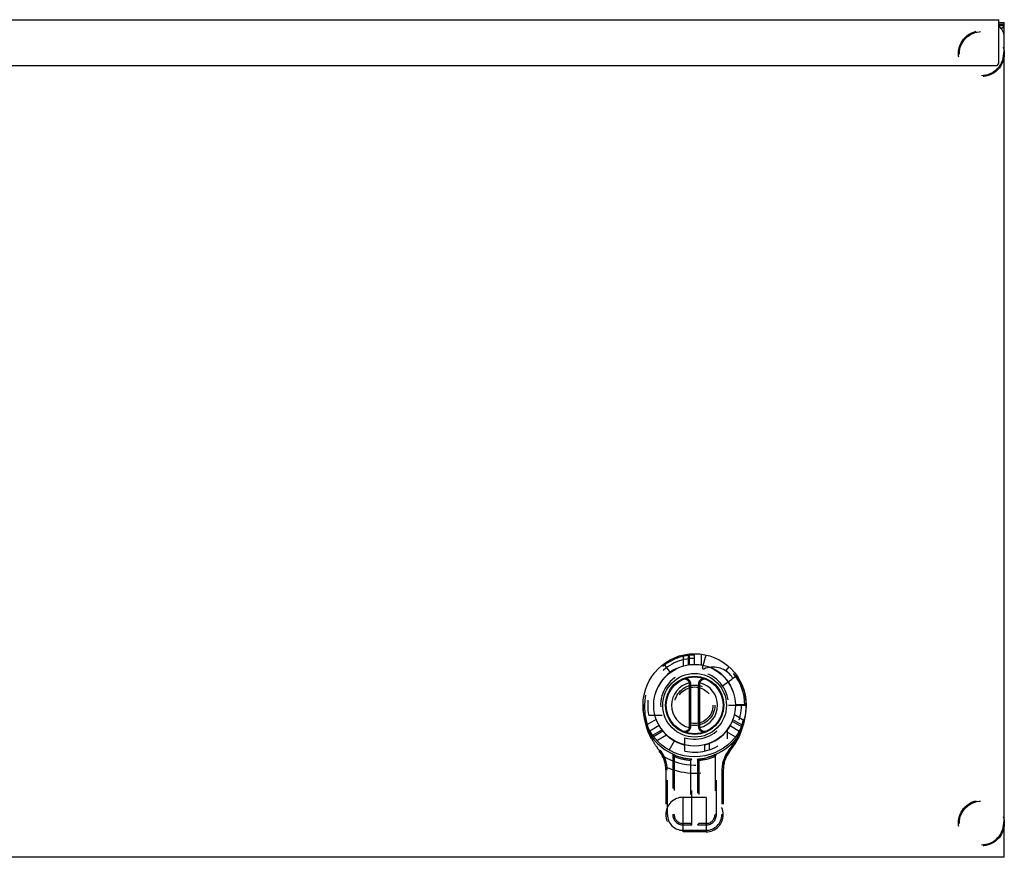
# Model space of a CAD drawing. Header units: inches. Extents: x 0 to 68, y 0 to 44.
# Tile 4 of 15: x 26.5 to 37.2, y 17.5 to 26.6. Entities that reach past the tile are written whole.
import ezdxf

# ---------------------------------------------------------------- set-up
doc = ezdxf.new("R2010")
doc.units = ezdxf.units.IN
doc.header["$LTSCALE"] = 3.74
doc.header["$MEASUREMENT"] = 0
doc.linetypes.add('HIDDEN', pattern=[0.2, 0.1, -0.1])
doc.layers.get('0').update_dxf_attribs({"linetype": 'CONTINUOUS'})
doc.layers.add('02___PRT_ALL_AXES', color=7, linetype='CONTINUOUS')
doc.layers.add('DEFAULT_2', color=8, linetype='HIDDEN')

msp = doc.modelspace()

# ---------------------------------------------------------------- linework, layer by layer
at = {"color": 3, "linetype": 'Continuous'}
for p, q in [((13.263, 26.629), (37.143, 26.629)), ((37.143, 26.16), (37.143, 26.629)), ((37.158, 26.539), (37.203, 26.539)), ((37.203, 17.506), (37.203, 26.599)), ((13.263, 26.129), (37.112, 26.129)), ((37.203, 17.506), (13.203, 17.506))]:
    msp.add_line(p, q, dxfattribs=at)
at = {"color": 7, "linetype": 'Continuous'}
for p, q in [((37.143, 26.599), (37.203, 26.599)), ((37.143, 26.579), (37.203, 26.579)), ((37.143, 26.564), (37.203, 26.564)), ((33.785, 19.41), (33.771, 19.406)), ((33.788, 19.391), (33.773, 19.391)), ((33.773, 18.933), (33.773, 19.391)), ((33.788, 18.933), (33.788, 19.391)), ((33.868, 19.391), (33.883, 19.391)), ((33.868, 19.391), (33.868, 18.933)), ((33.871, 19.41), (33.885, 19.406)), ((33.883, 19.391), (33.883, 18.933)), ((33.785, 18.914), (33.771, 18.919)), ((33.788, 18.933), (33.773, 18.933)), ((33.868, 18.933), (33.883, 18.933)), ((33.871, 18.914), (33.885, 18.919))]:
    msp.add_line(p, q, dxfattribs=at)
at = {"color": 3, "linetype": 'Continuous'}
msp.add_lwpolyline([(37.178, 26.539), (37.18, 26.541), (37.183, 26.543), (37.186, 26.545), (37.189, 26.547), (37.191, 26.549), (37.194, 26.551), (37.197, 26.553), (37.199, 26.555), (37.201, 26.557), (37.202, 26.559), (37.203, 26.561), (37.203, 26.564)], dxfattribs=at)
at = {"color": 7, "linetype": 'Continuous'}
for points in [[(33.704, 19.446), (33.705, 19.447), (33.705, 19.447), (33.706, 19.447), (33.707, 19.447), (33.707, 19.448), (33.708, 19.448), (33.709, 19.448), (33.709, 19.448), (33.71, 19.448), (33.711, 19.449), (33.711, 19.449), (33.712, 19.449), (33.713, 19.449), (33.714, 19.449), (33.714, 19.449), (33.715, 19.449), (33.716, 19.449), (33.716, 19.449), (33.717, 19.45), (33.718, 19.45), (33.719, 19.45), (33.719, 19.45), (33.72, 19.45), (33.721, 19.45), (33.721, 19.45), (33.722, 19.45), (33.723, 19.45), (33.724, 19.449), (33.724, 19.449), (33.725, 19.449), (33.726, 19.449), (33.726, 19.449), (33.727, 19.449), (33.728, 19.449), (33.729, 19.449), (33.729, 19.449), (33.73, 19.448), (33.731, 19.448), (33.731, 19.448), (33.732, 19.448), (33.733, 19.448), (33.733, 19.447), (33.734, 19.447), (33.735, 19.447), (33.735, 19.447), (33.736, 19.446), (33.737, 19.446), (33.737, 19.446), (33.738, 19.445), (33.739, 19.445), (33.739, 19.445), (33.74, 19.445), (33.741, 19.444), (33.741, 19.444), (33.742, 19.444), (33.743, 19.443), (33.743, 19.443), (33.744, 19.442), (33.744, 19.442), (33.745, 19.442), (33.746, 19.441), (33.746, 19.441), (33.747, 19.44), (33.747, 19.44), (33.748, 19.44), (33.749, 19.439), (33.749, 19.439), (33.75, 19.438), (33.75, 19.438), (33.751, 19.437), (33.751, 19.437), (33.752, 19.436), (33.752, 19.436), (33.753, 19.435), (33.753, 19.435), (33.754, 19.434), (33.754, 19.434), (33.755, 19.433), (33.755, 19.433), (33.756, 19.432), (33.756, 19.432), (33.757, 19.431), (33.757, 19.431), (33.758, 19.43), (33.758, 19.43), (33.759, 19.429), (33.759, 19.428), (33.759, 19.428), (33.76, 19.427), (33.76, 19.427), (33.761, 19.426), (33.761, 19.426), (33.761, 19.425), (33.762, 19.424), (33.762, 19.424), (33.763, 19.423), (33.763, 19.423), (33.763, 19.422), (33.764, 19.421), (33.764, 19.421), (33.764, 19.42), (33.765, 19.42), (33.765, 19.419), (33.765, 19.418), (33.766, 19.418), (33.766, 19.417), (33.766, 19.417), (33.767, 19.416), (33.767, 19.415), (33.767, 19.415), (33.768, 19.414), (33.768, 19.413), (33.768, 19.413), (33.768, 19.412), (33.769, 19.412), (33.769, 19.411), (33.769, 19.41), (33.769, 19.41), (33.77, 19.409), (33.77, 19.408), (33.77, 19.408), (33.77, 19.407), (33.77, 19.406), (33.771, 19.406)], [(33.885, 19.406), (33.886, 19.406), (33.886, 19.407), (33.886, 19.408), (33.886, 19.408), (33.886, 19.409), (33.887, 19.41), (33.887, 19.41), (33.887, 19.411), (33.887, 19.412), (33.888, 19.412), (33.888, 19.413), (33.888, 19.414), (33.889, 19.414), (33.889, 19.415), (33.889, 19.415), (33.889, 19.416), (33.89, 19.417), (33.89, 19.417), (33.89, 19.418), (33.891, 19.419), (33.891, 19.419), (33.891, 19.42), (33.892, 19.42), (33.892, 19.421), (33.892, 19.422), (33.893, 19.422), (33.893, 19.423), (33.894, 19.424), (33.894, 19.424), (33.894, 19.425), (33.895, 19.425), (33.895, 19.426), (33.896, 19.426), (33.896, 19.427), (33.896, 19.428), (33.897, 19.428), (33.897, 19.429), (33.898, 19.429), (33.898, 19.43), (33.899, 19.43), (33.899, 19.431), (33.9, 19.432), (33.9, 19.432), (33.9, 19.433), (33.901, 19.433), (33.901, 19.434), (33.902, 19.434), (33.902, 19.435), (33.903, 19.435), (33.904, 19.436), (33.904, 19.436), (33.905, 19.437), (33.905, 19.437), (33.906, 19.438), (33.906, 19.438), (33.907, 19.439), (33.907, 19.439), (33.908, 19.44), (33.909, 19.44), (33.909, 19.44), (33.91, 19.441), (33.91, 19.441), (33.911, 19.442), (33.912, 19.442), (33.912, 19.442), (33.913, 19.443), (33.913, 19.443), (33.914, 19.444), (33.915, 19.444), (33.915, 19.444), (33.916, 19.445), (33.917, 19.445), (33.917, 19.445), (33.918, 19.446), (33.919, 19.446), (33.919, 19.446), (33.92, 19.446), (33.921, 19.447), (33.921, 19.447), (33.922, 19.447), (33.923, 19.447), (33.924, 19.448), (33.924, 19.448), (33.925, 19.448), (33.926, 19.448), (33.926, 19.448), (33.927, 19.449), (33.928, 19.449), (33.929, 19.449), (33.929, 19.449), (33.93, 19.449), (33.931, 19.449), (33.931, 19.449), (33.932, 19.449), (33.933, 19.449), (33.934, 19.45), (33.934, 19.45), (33.935, 19.45), (33.936, 19.45), (33.936, 19.45), (33.937, 19.45), (33.938, 19.45), (33.939, 19.45), (33.939, 19.45), (33.94, 19.449), (33.941, 19.449), (33.942, 19.449), (33.942, 19.449), (33.943, 19.449), (33.944, 19.449), (33.944, 19.449), (33.945, 19.449), (33.946, 19.448), (33.947, 19.448), (33.947, 19.448), (33.948, 19.448), (33.949, 19.448), (33.949, 19.447), (33.95, 19.447), (33.951, 19.447), (33.951, 19.447), (33.952, 19.446)], [(33.771, 18.919), (33.77, 18.918), (33.77, 18.918), (33.77, 18.917), (33.77, 18.916), (33.77, 18.916), (33.769, 18.915), (33.769, 18.914), (33.769, 18.914), (33.769, 18.913), (33.768, 18.912), (33.768, 18.912), (33.768, 18.911), (33.767, 18.91), (33.767, 18.91), (33.767, 18.909), (33.767, 18.908), (33.766, 18.908), (33.766, 18.907), (33.766, 18.907), (33.765, 18.906), (33.765, 18.905), (33.765, 18.905), (33.764, 18.904), (33.764, 18.903), (33.764, 18.903), (33.763, 18.902), (33.763, 18.902), (33.762, 18.901), (33.762, 18.9), (33.762, 18.9), (33.761, 18.899), (33.761, 18.899), (33.76, 18.898), (33.76, 18.897), (33.76, 18.897), (33.759, 18.896), (33.759, 18.896), (33.758, 18.895), (33.758, 18.895), (33.757, 18.894), (33.757, 18.894), (33.756, 18.893), (33.756, 18.892), (33.756, 18.892), (33.755, 18.891), (33.755, 18.891), (33.754, 18.89), (33.754, 18.89), (33.753, 18.889), (33.752, 18.889), (33.752, 18.888), (33.751, 18.888), (33.751, 18.887), (33.75, 18.887), (33.75, 18.886), (33.749, 18.886), (33.749, 18.885), (33.748, 18.885), (33.747, 18.885), (33.747, 18.884), (33.746, 18.884), (33.746, 18.883), (33.745, 18.883), (33.744, 18.882), (33.744, 18.882), (33.743, 18.882), (33.743, 18.881), (33.742, 18.881), (33.741, 18.881), (33.741, 18.88), (33.74, 18.88), (33.739, 18.88), (33.739, 18.879), (33.738, 18.879), (33.737, 18.879), (33.737, 18.878), (33.736, 18.878), (33.735, 18.878), (33.735, 18.878), (33.734, 18.877), (33.733, 18.877), (33.732, 18.877), (33.732, 18.877), (33.731, 18.876), (33.73, 18.876), (33.73, 18.876), (33.729, 18.876), (33.728, 18.876), (33.727, 18.876), (33.727, 18.876), (33.726, 18.875), (33.725, 18.875), (33.725, 18.875), (33.724, 18.875), (33.723, 18.875), (33.722, 18.875), (33.722, 18.875), (33.721, 18.875), (33.72, 18.875), (33.72, 18.875), (33.719, 18.875), (33.718, 18.875), (33.717, 18.875), (33.717, 18.875), (33.716, 18.875), (33.715, 18.875), (33.714, 18.875), (33.714, 18.875), (33.713, 18.875), (33.712, 18.876), (33.712, 18.876), (33.711, 18.876), (33.71, 18.876), (33.709, 18.876), (33.709, 18.876), (33.708, 18.877), (33.707, 18.877), (33.707, 18.877), (33.706, 18.877), (33.705, 18.878), (33.705, 18.878), (33.704, 18.878)], [(33.952, 18.878), (33.951, 18.878), (33.951, 18.878), (33.95, 18.877), (33.949, 18.877), (33.949, 18.877), (33.948, 18.877), (33.947, 18.876), (33.947, 18.876), (33.946, 18.876), (33.945, 18.876), (33.945, 18.876), (33.944, 18.876), (33.943, 18.875), (33.942, 18.875), (33.942, 18.875), (33.941, 18.875), (33.94, 18.875), (33.94, 18.875), (33.939, 18.875), (33.938, 18.875), (33.937, 18.875), (33.937, 18.875), (33.936, 18.875), (33.935, 18.875), (33.935, 18.875), (33.934, 18.875), (33.933, 18.875), (33.932, 18.875), (33.932, 18.875), (33.931, 18.875), (33.93, 18.875), (33.93, 18.875), (33.929, 18.876), (33.928, 18.876), (33.927, 18.876), (33.927, 18.876), (33.926, 18.876), (33.925, 18.876), (33.925, 18.877), (33.924, 18.877), (33.923, 18.877), (33.923, 18.877), (33.922, 18.877), (33.921, 18.878), (33.921, 18.878), (33.92, 18.878), (33.919, 18.878), (33.919, 18.879), (33.918, 18.879), (33.917, 18.879), (33.917, 18.88), (33.916, 18.88), (33.915, 18.88), (33.915, 18.881), (33.914, 18.881), (33.913, 18.881), (33.913, 18.882), (33.912, 18.882), (33.912, 18.883), (33.911, 18.883), (33.91, 18.883), (33.91, 18.884), (33.909, 18.884), (33.909, 18.885), (33.908, 18.885), (33.907, 18.885), (33.907, 18.886), (33.906, 18.886), (33.906, 18.887), (33.905, 18.887), (33.905, 18.888), (33.904, 18.888), (33.904, 18.889), (33.903, 18.889), (33.903, 18.89), (33.902, 18.89), (33.902, 18.891), (33.901, 18.891), (33.901, 18.892), (33.9, 18.892), (33.9, 18.893), (33.899, 18.893), (33.899, 18.894), (33.898, 18.894), (33.898, 18.895), (33.897, 18.896), (33.897, 18.896), (33.897, 18.897), (33.896, 18.897), (33.896, 18.898), (33.895, 18.898), (33.895, 18.899), (33.895, 18.899), (33.894, 18.9), (33.894, 18.901), (33.893, 18.901), (33.893, 18.902), (33.893, 18.902), (33.892, 18.903), (33.892, 18.904), (33.892, 18.904), (33.891, 18.905), (33.891, 18.905), (33.891, 18.906), (33.89, 18.907), (33.89, 18.907), (33.89, 18.908), (33.889, 18.909), (33.889, 18.909), (33.889, 18.91), (33.888, 18.91), (33.888, 18.911), (33.888, 18.912), (33.888, 18.912), (33.887, 18.913), (33.887, 18.914), (33.887, 18.914), (33.887, 18.915), (33.886, 18.916), (33.886, 18.916), (33.886, 18.917), (33.886, 18.918), (33.886, 18.918), (33.885, 18.919)]]:
    msp.add_lwpolyline(points, dxfattribs=at)
for radius in [0.562, 0.445, 0.347, 0.318, 0.31]:
    msp.add_circle((33.828, 19.162), radius, dxfattribs=at)
at = {"color": 3, "linetype": 'Continuous'}
for centre, radius, start, end in [((37.078, 26.444), 0.125, 0, 58.5775), ((37.112, 26.16), 0.0312, 270, 360)]:
    msp.add_arc(centre, radius, start, end, dxfattribs=at)
at = {"color": 7, "linetype": 'Continuous'}
for centre, radius, start, end in [((33.728, 19.391), 0.06, 0, 113.5782), ((33.928, 19.391), 0.06, 66.4218, 180), ((33.828, 19.162), 0.25, 103.251, 256.749), ((33.728, 19.391), 0.045, 359.9997, 18.4146), ((33.928, 19.391), 0.045, 161.5854, 180.0003), ((33.828, 19.162), 0.25, 283.251, 76.749), ((33.728, 18.933), 0.06, 246.4218, 360), ((33.728, 18.933), 0.045, 341.5854, 0.0003), ((33.928, 18.933), 0.06, 180, 293.5782), ((33.928, 18.933), 0.045, 179.9997, 198.4146)]:
    msp.add_arc(centre, radius, start, end, dxfattribs=at)
at = {"layer": '02___PRT_ALL_AXES', "color": 8, "linetype": 'HIDDEN'}
for p, q in [((34.247, 19.455), (34.243, 19.46)), ((34.339, 19.162), (34.391, 19.162))]:
    msp.add_line(p, q, dxfattribs=at)
for centre, radius, start, end in [((34.218, 19.468), 0.027, 305, 341.89), ((33.828, 19.162), 0.562, 0, 35)]:
    msp.add_arc(centre, radius, start, end, dxfattribs=at)
at = {"layer": 'DEFAULT_2', "color": 8, "linetype": 'HIDDEN'}
for p, q in [((33.703, 19.711), (33.703, 19.59)), ((33.758, 19.72), (33.758, 19.602)), ((33.773, 19.604), (33.773, 19.722)), ((33.828, 19.608), (33.828, 19.725)), ((33.903, 19.601), (33.903, 19.72)), ((33.915, 19.569), (33.953, 19.711)), ((33.49, 19.612), (33.561, 19.519)), ((34.172, 19.541), (34.206, 19.579)), ((34.131, 19.374), (34.233, 19.446)), ((34.289, 19.485), (34.247, 19.455)), ((33.281, 19.162), (33.266, 19.162)), ((34.198, 19.162), (34.339, 19.162)), ((34.39, 19.168), (34.273, 19.168)), ((34.376, 19.162), (34.391, 19.162)), ((33.41, 19.008), (33.308, 18.948)), ((33.475, 19.051), (33.329, 19.051)), ((34.346, 18.944), (34.244, 19.003)), ((34.365, 18.996), (34.261, 19.057)), ((33.442, 18.94), (33.341, 18.881)), ((33.473, 18.894), (33.371, 18.835)), ((34.186, 18.797), (34.186, 18.896)), ((34.214, 18.94), (34.315, 18.881)), ((34.238, 18.989), (34.34, 18.93)), ((33.327, 18.868), (33.343, 18.877)), ((33.38, 18.823), (33.482, 18.882)), ((33.416, 18.78), (33.52, 18.84)), ((33.721, 18.663), (33.721, 18.808)), ((34.171, 18.878), (34.273, 18.819)), ((34.313, 18.877), (34.329, 18.868)), ((33.454, 18.673), (33.442, 18.663)), ((33.551, 18.673), (33.609, 18.774)), ((33.936, 18.73), (33.936, 18.663)), ((33.988, 18.747), (33.988, 18.677)), ((34.202, 18.673), (34.214, 18.663)), ((33.591, 18.627), (33.591, 18.628)), ((33.591, 18.628), (33.591, 17.972)), ((33.594, 18.623), (33.591, 18.627)), ((33.596, 18.62), (33.594, 18.623)), ((33.599, 18.616), (33.596, 18.62)), ((33.601, 18.612), (33.599, 18.616)), ((33.604, 18.608), (33.601, 18.612)), ((33.604, 18.607), (33.604, 18.608)), ((33.605, 18.607), (33.604, 18.607)), ((33.605, 18.606), (33.605, 18.607)), ((33.605, 18.607), (33.605, 18.607)), ((33.605, 18.607), (33.605, 18.607)), ((33.605, 18.606), (33.605, 18.606)), ((33.606, 18.606), (33.605, 18.606)), ((33.606, 18.606), (33.606, 17.972)), ((33.783, 18.563), (33.783, 17.874)), ((33.783, 18.563), (33.783, 18.563)), ((33.787, 18.567), (33.793, 18.572)), ((33.793, 18.572), (33.798, 18.577)), ((33.798, 17.859), (33.798, 18.577)), ((33.86, 18.575), (33.858, 18.577)), ((33.858, 18.577), (33.858, 17.859)), ((33.863, 18.572), (33.86, 18.575)), ((33.867, 18.569), (33.863, 18.572)), ((33.87, 18.565), (33.867, 18.569)), ((33.871, 18.565), (33.87, 18.565)), ((33.872, 18.564), (33.871, 18.565)), ((33.871, 18.565), (33.871, 18.565)), ((33.872, 18.563), (33.872, 18.564)), ((33.872, 18.564), (33.872, 18.564)), ((33.872, 18.564), (33.872, 18.564)), ((33.873, 18.563), (33.873, 18.563)), ((33.873, 18.563), (33.873, 17.874)), ((34.051, 18.605), (34.051, 17.972)), ((34.051, 18.605), (34.051, 18.605)), ((34.051, 18.605), (34.051, 18.605)), ((34.052, 18.607), (34.055, 18.612)), ((34.055, 18.612), (34.059, 18.617)), ((34.059, 18.617), (34.062, 18.622)), ((34.062, 18.622), (34.066, 18.627)), ((34.066, 17.972), (34.066, 18.627)), ((33.514, 18.485), (33.529, 18.486)), ((33.531, 18.458), (33.516, 18.458)), ((33.516, 18.458), (33.516, 17.972)), ((33.531, 17.972), (33.531, 18.458)), ((34.126, 18.458), (34.141, 18.458)), ((34.126, 18.458), (34.126, 17.972)), ((34.127, 18.486), (34.142, 18.485)), ((34.141, 18.458), (34.141, 17.972)), ((33.953, 18.159), (33.703, 18.159)), ((33.703, 17.784), (33.703, 18.159)), ((33.953, 18.159), (33.953, 17.784)), ((33.531, 17.972), (33.516, 17.972)), ((33.591, 17.972), (33.606, 17.972)), ((34.066, 17.972), (34.051, 17.972)), ((34.126, 17.972), (34.141, 17.972)), ((33.783, 17.874), (33.703, 17.874)), ((33.703, 17.859), (33.798, 17.859)), ((33.783, 17.874), (33.798, 17.859)), ((33.873, 17.874), (33.858, 17.859)), ((33.858, 17.859), (33.953, 17.859)), ((33.953, 17.874), (33.873, 17.874)), ((33.953, 17.799), (33.703, 17.799)), ((33.953, 17.784), (33.703, 17.784))]:
    msp.add_line(p, q, dxfattribs=at)
for points in [[(33.266, 19.162), (33.266, 19.158), (33.266, 19.154), (33.266, 19.15), (33.266, 19.146), (33.266, 19.142), (33.266, 19.138), (33.266, 19.134), (33.266, 19.129)], [(33.266, 19.129), (33.266, 19.125), (33.267, 19.12), (33.267, 19.115), (33.267, 19.111), (33.268, 19.106), (33.268, 19.102), (33.268, 19.097), (33.269, 19.092), (33.269, 19.088), (33.27, 19.083), (33.27, 19.079), (33.271, 19.074), (33.271, 19.07), (33.272, 19.065), (33.273, 19.061), (33.273, 19.056), (33.274, 19.052), (33.275, 19.047), (33.275, 19.043), (33.276, 19.038), (33.277, 19.034), (33.278, 19.029), (33.279, 19.025), (33.279, 19.02), (33.28, 19.016), (33.281, 19.011), (33.282, 19.007), (33.283, 19.003), (33.284, 18.998), (33.285, 18.994), (33.286, 18.989), (33.287, 18.985), (33.288, 18.981), (33.289, 18.976), (33.291, 18.972), (33.292, 18.968), (33.293, 18.964), (33.294, 18.959), (33.295, 18.955), (33.297, 18.951), (33.298, 18.946), (33.299, 18.942), (33.301, 18.938), (33.302, 18.934), (33.303, 18.93), (33.305, 18.925), (33.306, 18.921), (33.308, 18.917), (33.309, 18.913), (33.311, 18.909), (33.312, 18.905), (33.314, 18.9), (33.315, 18.896), (33.317, 18.892), (33.319, 18.888), (33.32, 18.884), (33.322, 18.88), (33.324, 18.876), (33.325, 18.872), (33.327, 18.868)], [(34.329, 18.868), (34.331, 18.872), (34.332, 18.876), (34.334, 18.88), (34.336, 18.884), (34.337, 18.888), (34.339, 18.892), (34.341, 18.896), (34.342, 18.9), (34.344, 18.905), (34.345, 18.909), (34.347, 18.913), (34.348, 18.917), (34.35, 18.921), (34.351, 18.925), (34.353, 18.93), (34.354, 18.934), (34.355, 18.938), (34.357, 18.942), (34.358, 18.946), (34.359, 18.951), (34.361, 18.955), (34.362, 18.959), (34.363, 18.963), (34.364, 18.968), (34.365, 18.972), (34.367, 18.976), (34.368, 18.981), (34.369, 18.985), (34.37, 18.989), (34.371, 18.994), (34.372, 18.998), (34.373, 19.003), (34.374, 19.007), (34.375, 19.011), (34.376, 19.016), (34.377, 19.02), (34.377, 19.025), (34.378, 19.029), (34.379, 19.034), (34.38, 19.038), (34.381, 19.043), (34.381, 19.047), (34.382, 19.052), (34.383, 19.056), (34.383, 19.061), (34.384, 19.065), (34.385, 19.07), (34.385, 19.074), (34.386, 19.079), (34.386, 19.083), (34.387, 19.088), (34.387, 19.092), (34.388, 19.097), (34.388, 19.102), (34.388, 19.106), (34.389, 19.111), (34.389, 19.115), (34.389, 19.12), (34.39, 19.125), (34.39, 19.129)], [(34.39, 19.129), (34.39, 19.134), (34.39, 19.138), (34.39, 19.141), (34.39, 19.145), (34.39, 19.149), (34.39, 19.153), (34.39, 19.158), (34.391, 19.162)], [(33.327, 18.868), (33.329, 18.862), (33.332, 18.857), (33.334, 18.852), (33.336, 18.846), (33.339, 18.841), (33.341, 18.836), (33.343, 18.83), (33.346, 18.825), (33.349, 18.82), (33.351, 18.814), (33.354, 18.809), (33.356, 18.804), (33.359, 18.799), (33.362, 18.793), (33.365, 18.788), (33.367, 18.783), (33.37, 18.778), (33.373, 18.773), (33.376, 18.768), (33.379, 18.763), (33.382, 18.757), (33.385, 18.752), (33.388, 18.747), (33.392, 18.742), (33.395, 18.737), (33.398, 18.732), (33.401, 18.727), (33.405, 18.722), (33.408, 18.717), (33.411, 18.712), (33.415, 18.708), (33.418, 18.703), (33.422, 18.698), (33.425, 18.693), (33.429, 18.688), (33.433, 18.683), (33.436, 18.679), (33.44, 18.674), (33.444, 18.669), (33.449, 18.663)], [(34.212, 18.669), (34.216, 18.674), (34.22, 18.679), (34.223, 18.683), (34.227, 18.688), (34.231, 18.693), (34.234, 18.698), (34.238, 18.703), (34.241, 18.708), (34.245, 18.712), (34.248, 18.717), (34.251, 18.722), (34.255, 18.727), (34.258, 18.732), (34.261, 18.737), (34.264, 18.742), (34.268, 18.747), (34.271, 18.752), (34.274, 18.757), (34.277, 18.762), (34.28, 18.768), (34.283, 18.773), (34.286, 18.778), (34.289, 18.783), (34.291, 18.788), (34.294, 18.793), (34.297, 18.799), (34.3, 18.804), (34.302, 18.809), (34.305, 18.814), (34.307, 18.82), (34.31, 18.825), (34.313, 18.83), (34.315, 18.836), (34.317, 18.841), (34.32, 18.846), (34.322, 18.852), (34.324, 18.857), (34.327, 18.862), (34.329, 18.868)], [(33.448, 18.664), (33.447, 18.664), (33.447, 18.664), (33.447, 18.664), (33.447, 18.664), (33.447, 18.664), (33.446, 18.664), (33.446, 18.664), (33.446, 18.664), (33.446, 18.664), (33.446, 18.664), (33.446, 18.664), (33.445, 18.663), (33.445, 18.663), (33.445, 18.663), (33.445, 18.663), (33.445, 18.663), (33.445, 18.663), (33.444, 18.663), (33.444, 18.663), (33.444, 18.663), (33.444, 18.663), (33.444, 18.663), (33.444, 18.663), (33.444, 18.663), (33.444, 18.663), (33.443, 18.663), (33.443, 18.663), (33.443, 18.663), (33.443, 18.663), (33.443, 18.663), (33.443, 18.663), (33.443, 18.663), (33.443, 18.663), (33.443, 18.663), (33.443, 18.663), (33.443, 18.663), (33.443, 18.663), (33.442, 18.663)], [(33.449, 18.663), (33.45, 18.662), (33.451, 18.66), (33.452, 18.659), (33.454, 18.657), (33.455, 18.656), (33.456, 18.654), (33.457, 18.653), (33.458, 18.651), (33.459, 18.649), (33.46, 18.648), (33.462, 18.646), (33.463, 18.645), (33.464, 18.643), (33.465, 18.642), (33.466, 18.64), (33.467, 18.638), (33.468, 18.637), (33.469, 18.635), (33.47, 18.633), (33.471, 18.632), (33.473, 18.63), (33.474, 18.628), (33.475, 18.627), (33.476, 18.625), (33.477, 18.623), (33.478, 18.622), (33.479, 18.62), (33.48, 18.618), (33.481, 18.616), (33.482, 18.615), (33.483, 18.613), (33.484, 18.611), (33.485, 18.609)], [(33.485, 18.609), (33.485, 18.609), (33.484, 18.609), (33.484, 18.609), (33.484, 18.609), (33.484, 18.609), (33.483, 18.609), (33.483, 18.609), (33.483, 18.609), (33.483, 18.609), (33.482, 18.609), (33.482, 18.609), (33.482, 18.609), (33.482, 18.609), (33.482, 18.609), (33.481, 18.609), (33.481, 18.609), (33.481, 18.609), (33.481, 18.609), (33.48, 18.609), (33.48, 18.609), (33.48, 18.609), (33.48, 18.609), (33.48, 18.609), (33.48, 18.609), (33.479, 18.609), (33.479, 18.609), (33.479, 18.61), (33.479, 18.61), (33.479, 18.61), (33.479, 18.61), (33.479, 18.61), (33.478, 18.61), (33.478, 18.61), (33.478, 18.61), (33.478, 18.61), (33.478, 18.61), (33.478, 18.61), (33.478, 18.61), (33.478, 18.611), (33.477, 18.611), (33.477, 18.611), (33.477, 18.611), (33.477, 18.611), (33.477, 18.611)], [(33.529, 18.486), (33.529, 18.488), (33.529, 18.489), (33.529, 18.491), (33.528, 18.493), (33.528, 18.495), (33.528, 18.496), (33.527, 18.498), (33.527, 18.5), (33.527, 18.502), (33.526, 18.503), (33.526, 18.505), (33.526, 18.507), (33.525, 18.509), (33.525, 18.511), (33.525, 18.512), (33.524, 18.514), (33.524, 18.516), (33.523, 18.518), (33.523, 18.52), (33.522, 18.522), (33.522, 18.524), (33.521, 18.526), (33.521, 18.528), (33.52, 18.53), (33.519, 18.532), (33.519, 18.534), (33.518, 18.536), (33.518, 18.538), (33.517, 18.54), (33.516, 18.542), (33.516, 18.544), (33.515, 18.546), (33.514, 18.548), (33.513, 18.55), (33.512, 18.553), (33.512, 18.555), (33.511, 18.557), (33.51, 18.559), (33.509, 18.561), (33.508, 18.564), (33.507, 18.566), (33.506, 18.568), (33.505, 18.571), (33.504, 18.573), (33.503, 18.575), (33.502, 18.578), (33.501, 18.58), (33.499, 18.583), (33.498, 18.585), (33.497, 18.588), (33.495, 18.59), (33.494, 18.593), (33.493, 18.596), (33.491, 18.598), (33.49, 18.601), (33.488, 18.604), (33.487, 18.606), (33.485, 18.609)], [(33.605, 18.606), (33.605, 18.606), (33.605, 18.606)], [(33.605, 18.606), (33.605, 18.606), (33.605, 18.606), (33.605, 18.606)], [(33.783, 18.563), (33.783, 18.563), (33.783, 18.563), (33.783, 18.563), (33.783, 18.563), (33.783, 18.563), (33.787, 18.567)], [(33.872, 18.564), (33.872, 18.564), (33.872, 18.564)], [(33.873, 18.563), (33.873, 18.563), (33.873, 18.563), (33.872, 18.563)], [(33.873, 18.563), (33.873, 18.563), (33.873, 18.563), (33.873, 18.563)], [(33.873, 18.563), (33.873, 18.563), (33.873, 18.563)], [(34.051, 18.605), (34.051, 18.605), (34.051, 18.605), (34.052, 18.607)], [(34.051, 18.605), (34.051, 18.605), (34.051, 18.605), (34.051, 18.605)], [(34.171, 18.609), (34.17, 18.606), (34.168, 18.604), (34.166, 18.601), (34.165, 18.598), (34.163, 18.596), (34.162, 18.593), (34.161, 18.59), (34.159, 18.588), (34.158, 18.585), (34.157, 18.583), (34.155, 18.58), (34.154, 18.578), (34.153, 18.575), (34.152, 18.573), (34.151, 18.571), (34.15, 18.568), (34.149, 18.566), (34.148, 18.564), (34.147, 18.561), (34.146, 18.559), (34.145, 18.557), (34.144, 18.555), (34.144, 18.553), (34.143, 18.55), (34.142, 18.548), (34.141, 18.546), (34.14, 18.544), (34.14, 18.542), (34.139, 18.54), (34.138, 18.538), (34.138, 18.536), (34.137, 18.534), (34.137, 18.532), (34.136, 18.53), (34.135, 18.528), (34.135, 18.526), (34.134, 18.524), (34.134, 18.522), (34.133, 18.52), (34.133, 18.518), (34.132, 18.516), (34.132, 18.514), (34.131, 18.512), (34.131, 18.511), (34.131, 18.509), (34.13, 18.507), (34.13, 18.505), (34.13, 18.503), (34.129, 18.502), (34.129, 18.5), (34.129, 18.498), (34.128, 18.496), (34.128, 18.495), (34.128, 18.493), (34.127, 18.491), (34.127, 18.489), (34.127, 18.488), (34.127, 18.486)], [(34.171, 18.609), (34.172, 18.611), (34.173, 18.613), (34.174, 18.615), (34.175, 18.616), (34.176, 18.618), (34.177, 18.62), (34.178, 18.622), (34.179, 18.623), (34.18, 18.625), (34.181, 18.627), (34.182, 18.628), (34.183, 18.63), (34.185, 18.632), (34.186, 18.633), (34.187, 18.635), (34.188, 18.637), (34.189, 18.638), (34.19, 18.64), (34.191, 18.642), (34.192, 18.643), (34.193, 18.645), (34.194, 18.646), (34.196, 18.648), (34.197, 18.649), (34.198, 18.651), (34.199, 18.653), (34.2, 18.654), (34.201, 18.656), (34.202, 18.657), (34.204, 18.659), (34.205, 18.66), (34.206, 18.662), (34.207, 18.663), (34.212, 18.669)], [(34.179, 18.611), (34.179, 18.611), (34.179, 18.611), (34.179, 18.611), (34.179, 18.611), (34.178, 18.611), (34.178, 18.61), (34.178, 18.61), (34.178, 18.61), (34.178, 18.61), (34.178, 18.61), (34.178, 18.61), (34.178, 18.61), (34.177, 18.61), (34.177, 18.61), (34.177, 18.61), (34.177, 18.61), (34.177, 18.61), (34.177, 18.609), (34.177, 18.609), (34.176, 18.609), (34.176, 18.609), (34.176, 18.609), (34.176, 18.609), (34.176, 18.609), (34.176, 18.609), (34.175, 18.609), (34.175, 18.609), (34.175, 18.609), (34.175, 18.609), (34.174, 18.609), (34.174, 18.609), (34.174, 18.609), (34.174, 18.609), (34.174, 18.609), (34.173, 18.609), (34.173, 18.609), (34.173, 18.609), (34.173, 18.609), (34.172, 18.609), (34.172, 18.609), (34.172, 18.609), (34.172, 18.609), (34.171, 18.609), (34.171, 18.609)], [(34.208, 18.664), (34.209, 18.664), (34.209, 18.664), (34.209, 18.664), (34.209, 18.664), (34.209, 18.664), (34.21, 18.664), (34.21, 18.664), (34.21, 18.664), (34.21, 18.664), (34.21, 18.664), (34.21, 18.664), (34.211, 18.663), (34.211, 18.663), (34.211, 18.663), (34.211, 18.663), (34.211, 18.663), (34.211, 18.663), (34.212, 18.663), (34.212, 18.663), (34.212, 18.663), (34.212, 18.663), (34.212, 18.663), (34.212, 18.663), (34.212, 18.663), (34.212, 18.663), (34.213, 18.663), (34.213, 18.663), (34.213, 18.663), (34.213, 18.663), (34.213, 18.663), (34.213, 18.663), (34.213, 18.663), (34.213, 18.663), (34.213, 18.663), (34.213, 18.663), (34.213, 18.663), (34.213, 18.663), (34.214, 18.663)]]:
    msp.add_lwpolyline(points, dxfattribs=at)
for centre, radius in [((36.953, 26.259), 0.25), ((36.953, 26.259), 0.24), ((33.828, 19.162), 0.22), ((33.828, 19.162), 0.2), ((36.953, 17.879), 0.25), ((36.953, 17.879), 0.24)]:
    msp.add_circle(centre, radius, dxfattribs=at)
for centre, radius, start, end in [((33.828, 19.162), 0.547, 90, 180), ((33.828, 19.162), 0.511, 90, 192.5459), ((33.828, 19.162), 0.547, 0, 77.2196), ((33.828, 19.162), 0.446, 283.9634, 256.0366), ((33.828, 19.162), 0.37, 253.1097, 197.4576), ((33.925, 19.567), 0.01, 165, 293.6937), ((34.029, 19.328), 0.25, 39.5613, 113.6937), ((33.828, 19.162), 0.511, 35, 47.7587), ((34.057, 19.162), 0.791, 180, 219.0724), ((34.057, 19.162), 0.776, 180, 219.0724), ((33.828, 19.162), 0.511, 257.8559, 360), ((33.599, 19.162), 0.776, 320.9276, 360), ((33.599, 19.162), 0.791, 320.9276, 360), ((33.828, 19.162), 0.581, 210.4444, 329.5556), ((33.189, 18.458), 0.341, 0, 39.0724), ((34.467, 18.458), 0.341, 140.9276, 180), ((33.189, 18.458), 0.326, 0, 39.0724), ((33.828, 19.162), 0.651, 238.1819, 301.8181), ((33.829, 19.148), 0.572, 245.3235, 266.8626), ((33.829, 19.148), 0.587, 247.5875, 265.4754), ((33.829, 19.148), 0.572, 272.8754, 294.3888), ((33.829, 19.148), 0.587, 274.2688, 292.1369), ((34.467, 18.458), 0.326, 140.9276, 180), ((33.828, 19.162), 0.739, 246.1709, 293.8291), ((33.703, 17.972), 0.188, 90, 270), ((33.953, 17.972), 0.188, 270, 90), ((33.703, 17.972), 0.172, 180, 270), ((33.703, 17.972), 0.113, 180, 270), ((33.703, 17.972), 0.0975, 180, 270), ((33.953, 17.972), 0.172, 270, 360), ((33.953, 17.972), 0.113, 270, 360), ((33.953, 17.972), 0.0975, 270, 360)]:
    msp.add_arc(centre, radius, start, end, dxfattribs=at)

doc.saveas('drawing.dxf')
